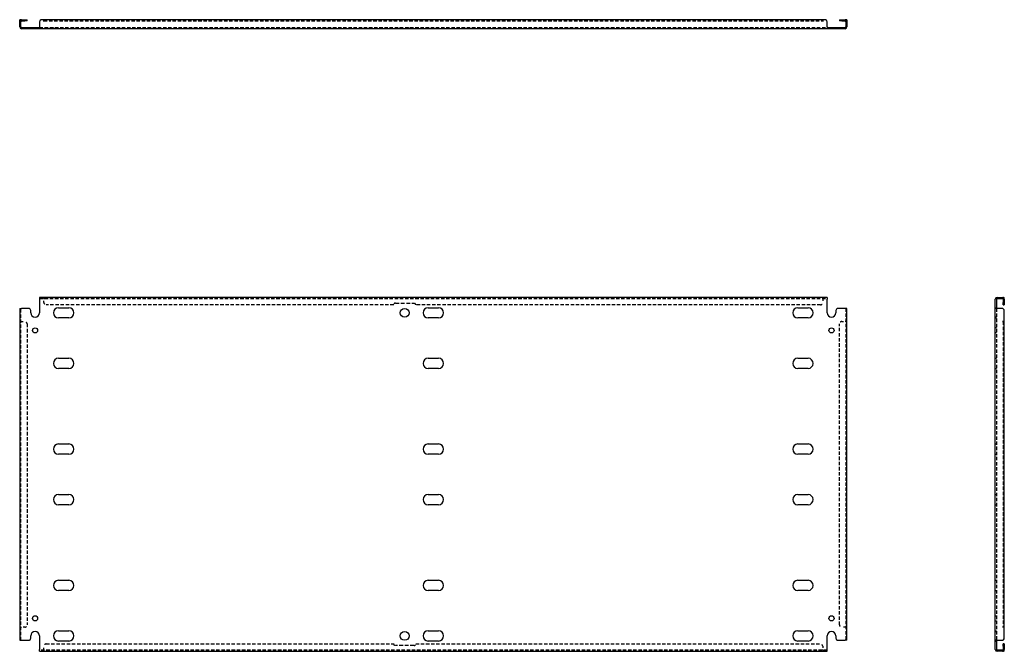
# Model space of a CAD drawing. Header units: inches. Extents: x 6 to 222, y 17 to 105.
# Tile 1 of 2: x 6 to 62, y 17 to 53. Entities that reach past the tile are written whole.
import ezdxf

# ---------------------------------------------------------------- set-up
doc = ezdxf.new("R2010")
doc.units = ezdxf.units.IN
doc.header["$MEASUREMENT"] = 0
doc.linetypes.add('DASHED_SPACE', pattern=[0.2067, 0.1654, -0.0413])
doc.layers.add('Hidden Edges(ANSI)', color=7, linetype='DASHED_SPACE', lineweight=25)
doc.layers.add('Visible Edges(ANSI)', color=7, linetype='Continuous', lineweight=25)

msp = doc.modelspace()

# ---------------------------------------------------------------- linework, layer by layer
at = {"layer": 'Hidden Edges(ANSI)', "ltscale": 0.129419}
for p, q in [((6.498, 52.814), (6.43, 52.814)), ((27.68, 52.913), (27.68, 52.845)), ((28.93, 52.845), (28.93, 52.913)), ((53.362, 52.814), (53.43, 52.814)), ((7.16, 52.401), (7.16, 52.469)), ((7.45, 52.401), (7.45, 52.469)), ((8.349, 52.401), (8.349, 52.469)), ((9.511, 52.401), (9.511, 52.469)), ((28.055, 52.401), (28.055, 52.469)), ((28.555, 52.401), (28.555, 52.469)), ((29.349, 52.401), (29.349, 52.469)), ((30.511, 52.401), (30.511, 52.469)), ((50.349, 52.401), (50.349, 52.469)), ((51.511, 52.401), (51.511, 52.469)), ((52.41, 52.469), (52.41, 52.401)), ((52.7, 52.469), (52.7, 52.401)), ((7.804, 37.051), (7.804, 37.119)), ((7.805, 37.051), (7.805, 37.119)), ((52.055, 37.051), (52.055, 37.119)), ((52.055, 37.051), (52.055, 37.119)), ((62.274, 37.051), (62.274, 37.119)), ((61.861, 36.534), (61.929, 36.534)), ((62.373, 36.794), (62.305, 36.794)), ((61.929, 35.994), (61.861, 35.994)), ((61.861, 35.954), (61.929, 35.954)), ((6.498, 35.744), (6.43, 35.744)), ((6.498, 35.744), (6.43, 35.744)), ((53.362, 35.744), (53.43, 35.744)), ((53.362, 35.744), (53.43, 35.744)), ((61.929, 35.389), (61.861, 35.389)), ((61.929, 35.099), (61.861, 35.099)), ((61.861, 33.659), (61.929, 33.659)), ((61.861, 33.079), (61.929, 33.079)), ((61.861, 28.784), (61.929, 28.784)), ((61.861, 28.204), (61.929, 28.204)), ((61.861, 25.909), (61.929, 25.909)), ((61.861, 25.329), (61.929, 25.329)), ((61.861, 21.034), (61.929, 21.034)), ((61.861, 20.454), (61.929, 20.454)), ((61.861, 19.014), (61.929, 19.014)), ((61.861, 18.724), (61.929, 18.724)), ((6.498, 18.369), (6.43, 18.369)), ((6.498, 18.369), (6.43, 18.369)), ((53.362, 18.369), (53.43, 18.369)), ((53.362, 18.369), (53.43, 18.369)), ((61.861, 18.159), (61.929, 18.159)), ((61.861, 18.119), (61.929, 18.119)), ((61.861, 17.579), (61.929, 17.579)), ((7.804, 17.062), (7.804, 16.994)), ((7.805, 17.062), (7.805, 16.994)), ((52.055, 17.062), (52.055, 16.994)), ((52.055, 17.062), (52.055, 16.994)), ((62.274, 17.062), (62.274, 16.994)), ((62.373, 17.318), (62.305, 17.318))]:
    msp.add_line(p, q, dxfattribs=at)
at = {"layer": 'Hidden Edges(ANSI)', "ltscale": 1.163469}
msp.add_line((7.805, 52.845), (52.055, 52.845), dxfattribs=at)
at = {"layer": 'Hidden Edges(ANSI)', "ltscale": 1.163964}
for p, q in [((7.555, 52.469), (52.305, 52.469)), ((7.555, 37.051), (52.305, 37.051)), ((52.305, 17.062), (7.555, 17.062))]:
    msp.add_line(p, q, dxfattribs=at)
at = {"layer": 'Hidden Edges(ANSI)', "ltscale": 0.092649}
for p, q in [((7.805, 37.051), (7.805, 37.02)), ((52.055, 37.051), (52.055, 37.02)), ((6.498, 35.744), (6.529, 35.744)), ((53.362, 35.744), (53.331, 35.744)), ((6.498, 18.369), (6.529, 18.369)), ((53.362, 18.369), (53.331, 18.369)), ((7.805, 17.062), (7.805, 17.093)), ((52.055, 17.062), (52.055, 17.093))]:
    msp.add_line(p, q, dxfattribs=at)
at = {"layer": 'Hidden Edges(ANSI)', "ltscale": 0.369411}
for p, q in [((7.805, 36.826), (7.805, 37.02)), ((52.055, 37.02), (52.055, 36.826)), ((6.529, 35.744), (6.723, 35.744)), ((53.137, 35.744), (53.331, 35.744)), ((6.723, 18.369), (6.529, 18.369)), ((53.331, 18.369), (53.137, 18.369)), ((7.805, 17.093), (7.805, 17.287)), ((52.055, 17.287), (52.055, 17.093))]:
    msp.add_line(p, q, dxfattribs=at)
at = {"layer": 'Hidden Edges(ANSI)', "ltscale": 1.155898}
for p, q in [((6.498, 17.619), (6.498, 36.494)), ((53.362, 36.494), (53.362, 17.619)), ((61.929, 36.494), (61.929, 17.619))]:
    msp.add_line(p, q, dxfattribs=at)
at = {"layer": 'Hidden Edges(ANSI)', "ltscale": 1.165233}
for p, q in [((27.68, 36.701), (7.93, 36.701)), ((7.93, 17.412), (27.68, 17.412))]:
    msp.add_line(p, q, dxfattribs=at)
at = {"layer": 'Hidden Edges(ANSI)', "ltscale": 1.28568}
for p, q in [((27.773, 36.794), (28.836, 36.794)), ((28.836, 17.318), (27.773, 17.318))]:
    msp.add_line(p, q, dxfattribs=at)
at = {"layer": 'Hidden Edges(ANSI)', "ltscale": 1.159087}
for p, q in [((51.93, 36.701), (28.93, 36.701)), ((28.93, 17.412), (51.93, 17.412))]:
    msp.add_line(p, q, dxfattribs=at)
at = {"layer": 'Hidden Edges(ANSI)', "ltscale": 1.166895}
for p, q in [((6.848, 35.619), (6.848, 18.494)), ((53.012, 18.494), (53.012, 35.619))]:
    msp.add_line(p, q, dxfattribs=at)
at = {"layer": 'Hidden Edges(ANSI)', "ltscale": 1.167486}
msp.add_line((62.305, 35.744), (62.305, 18.369), dxfattribs=at)
at = {"layer": 'Hidden Edges(ANSI)', "ltscale": 0.236041}
for centre, start, end in [((6.529, 52.814), 108.248, 180), ((53.331, 52.814), 0, 71.752), ((62.274, 37.02), 18.248, 90), ((62.274, 17.093), 270, 341.752)]:
    msp.add_arc(centre, 0.099, start, end, dxfattribs=at)
at = {"layer": 'Hidden Edges(ANSI)', "ltscale": 0.373886}
for centre, start, end in [((7.93, 36.826), 180, 270), ((51.93, 36.826), 270, 0), ((6.723, 35.619), 0, 90), ((53.137, 35.619), 90, 180), ((6.723, 18.494), 270, 0), ((53.137, 18.494), 180, 270), ((7.93, 17.287), 90, 180), ((51.93, 17.287), 0, 90)]:
    msp.add_arc(centre, 0.125, start, end, dxfattribs=at)
at = {"layer": 'Hidden Edges(ANSI)', "ltscale": 0.279642}
for centre, start, end in [((27.773, 36.701), 90, 180), ((28.836, 36.701), 0, 90), ((27.773, 17.412), 180, 270), ((28.836, 17.412), 270, 0)]:
    msp.add_arc(centre, 0.0935, start, end, dxfattribs=at)
at = {"layer": 'Visible Edges(ANSI)'}
for p, q in [((6.43, 52.788), (6.43, 52.913)), ((6.498, 52.913), (6.43, 52.913)), ((6.43, 52.5), (6.43, 52.788)), ((6.498, 52.913), (6.498, 52.788)), ((6.498, 52.5), (6.498, 52.788)), ((6.529, 52.913), (6.723, 52.913)), ((6.529, 52.845), (6.723, 52.845)), ((6.723, 52.913), (6.848, 52.913)), ((6.848, 52.845), (6.723, 52.845)), ((6.848, 52.845), (6.848, 52.913)), ((7.555, 52.788), (7.555, 52.5)), ((7.804, 52.913), (7.68, 52.913)), ((7.804, 52.814), (7.804, 52.913)), ((7.805, 52.814), (7.804, 52.814)), ((52.055, 52.913), (7.805, 52.913)), ((7.805, 52.913), (7.805, 52.814)), ((7.805, 52.814), (7.805, 52.814)), ((52.055, 52.913), (52.055, 52.814)), ((52.055, 52.913), (52.055, 52.814)), ((52.18, 52.913), (52.055, 52.913)), ((52.055, 52.814), (52.055, 52.814)), ((52.055, 52.814), (52.055, 52.814)), ((52.305, 52.5), (52.305, 52.788)), ((53.012, 52.913), (53.137, 52.913)), ((53.012, 52.913), (53.012, 52.845)), ((53.137, 52.845), (53.012, 52.845)), ((53.137, 52.913), (53.331, 52.913)), ((53.137, 52.845), (53.331, 52.845)), ((53.362, 52.788), (53.362, 52.913)), ((53.43, 52.913), (53.362, 52.913)), ((53.362, 52.788), (53.362, 52.5)), ((53.43, 52.913), (53.43, 52.788)), ((53.43, 52.788), (53.43, 52.5)), ((6.529, 52.469), (6.93, 52.469)), ((6.93, 52.401), (6.529, 52.401)), ((6.93, 52.469), (7.055, 52.469)), ((7.055, 52.401), (6.93, 52.401)), ((7.055, 52.401), (7.055, 52.469)), ((7.055, 52.469), (7.555, 52.469)), ((7.555, 52.401), (7.055, 52.401)), ((7.555, 52.5), (7.555, 52.401)), ((52.305, 52.401), (7.555, 52.401)), ((52.305, 52.5), (52.305, 52.401)), ((52.305, 52.469), (52.805, 52.469)), ((52.805, 52.401), (52.305, 52.401)), ((52.805, 52.469), (52.93, 52.469)), ((52.805, 52.469), (52.805, 52.401)), ((52.93, 52.401), (52.805, 52.401)), ((52.93, 52.469), (53.331, 52.469)), ((53.331, 52.401), (52.93, 52.401)), ((52.305, 37.119), (7.555, 37.119)), ((7.555, 37.119), (7.555, 37.02)), ((7.555, 37.02), (7.555, 36.244)), ((52.305, 37.119), (52.305, 37.02)), ((52.305, 36.244), (52.305, 37.02)), ((61.861, 36.494), (61.861, 37.02)), ((61.929, 37.02), (61.929, 36.494)), ((61.96, 37.119), (62.248, 37.119)), ((61.96, 37.051), (62.248, 37.051)), ((62.248, 37.119), (62.373, 37.119)), ((62.373, 37.051), (62.248, 37.051)), ((62.305, 37.02), (62.305, 36.826)), ((62.373, 37.051), (62.373, 37.119)), ((62.373, 37.02), (62.373, 36.826)), ((6.43, 36.494), (6.529, 36.494)), ((6.43, 36.494), (6.43, 17.619)), ((6.93, 36.494), (6.529, 36.494)), ((7.055, 36.244), (7.055, 36.369)), ((8.639, 36.534), (9.221, 36.534)), ((29.639, 36.534), (30.221, 36.534)), ((50.639, 36.534), (51.221, 36.534)), ((52.805, 36.369), (52.805, 36.244)), ((53.331, 36.494), (52.93, 36.494)), ((53.43, 36.494), (53.331, 36.494)), ((53.43, 17.619), (53.43, 36.494)), ((61.861, 17.619), (61.861, 36.494)), ((61.96, 36.494), (61.861, 36.494)), ((62.248, 36.494), (61.96, 36.494)), ((62.305, 36.701), (62.305, 36.826)), ((62.305, 36.701), (62.373, 36.701)), ((62.373, 36.826), (62.373, 36.701)), ((62.373, 35.744), (62.373, 36.369)), ((9.221, 35.954), (8.639, 35.954)), ((30.221, 35.954), (29.639, 35.954)), ((51.221, 35.954), (50.639, 35.954)), ((62.274, 35.744), (62.274, 35.744)), ((62.274, 35.744), (62.373, 35.744)), ((62.373, 35.744), (62.274, 35.744)), ((62.274, 35.744), (62.274, 35.744)), ((62.373, 18.369), (62.373, 35.744)), ((8.639, 33.659), (9.221, 33.659)), ((29.639, 33.659), (30.221, 33.659)), ((50.639, 33.659), (51.221, 33.659)), ((9.221, 33.079), (8.639, 33.079)), ((30.221, 33.079), (29.639, 33.079)), ((51.221, 33.079), (50.639, 33.079)), ((8.639, 28.784), (9.221, 28.784)), ((29.639, 28.784), (30.221, 28.784)), ((50.639, 28.784), (51.221, 28.784)), ((9.221, 28.204), (8.639, 28.204)), ((30.221, 28.204), (29.639, 28.204)), ((51.221, 28.204), (50.639, 28.204)), ((8.639, 25.909), (9.221, 25.909)), ((29.639, 25.909), (30.221, 25.909)), ((50.639, 25.909), (51.221, 25.909)), ((9.221, 25.329), (8.639, 25.329)), ((30.221, 25.329), (29.639, 25.329)), ((51.221, 25.329), (50.639, 25.329)), ((8.639, 21.034), (9.221, 21.034)), ((29.639, 21.034), (30.221, 21.034)), ((50.639, 21.034), (51.221, 21.034)), ((9.221, 20.454), (8.639, 20.454)), ((30.221, 20.454), (29.639, 20.454)), ((51.221, 20.454), (50.639, 20.454)), ((8.639, 18.159), (9.221, 18.159)), ((29.639, 18.159), (30.221, 18.159)), ((50.639, 18.159), (51.221, 18.159)), ((62.373, 18.369), (62.274, 18.369)), ((62.274, 18.369), (62.274, 18.369)), ((62.373, 18.369), (62.274, 18.369)), ((62.274, 18.369), (62.274, 18.369)), ((62.373, 17.744), (62.373, 18.369)), ((6.43, 17.619), (6.529, 17.619)), ((6.529, 17.619), (6.93, 17.619)), ((7.055, 17.744), (7.055, 17.869)), ((7.555, 17.869), (7.555, 17.093)), ((9.221, 17.579), (8.639, 17.579)), ((30.221, 17.579), (29.639, 17.579)), ((51.221, 17.579), (50.639, 17.579)), ((52.305, 17.093), (52.305, 17.869)), ((52.805, 17.869), (52.805, 17.744)), ((52.93, 17.619), (53.331, 17.619)), ((53.43, 17.619), (53.331, 17.619)), ((61.96, 17.619), (61.861, 17.619)), ((61.861, 17.093), (61.861, 17.619)), ((61.929, 17.619), (61.929, 17.093)), ((61.96, 17.619), (62.248, 17.619)), ((62.305, 17.287), (62.305, 17.412)), ((62.373, 17.412), (62.305, 17.412)), ((62.373, 17.412), (62.373, 17.287)), ((7.555, 16.994), (7.555, 17.093)), ((7.555, 16.994), (52.305, 16.994)), ((52.305, 16.994), (52.305, 17.093)), ((62.248, 17.062), (61.96, 17.062)), ((62.248, 16.994), (61.96, 16.994)), ((62.248, 17.062), (62.373, 17.062)), ((62.373, 16.994), (62.248, 16.994)), ((62.305, 17.287), (62.305, 17.093)), ((62.373, 17.287), (62.373, 17.093)), ((62.373, 16.994), (62.373, 17.062))]:
    msp.add_line(p, q, dxfattribs=at)
for centre, radius in [((28.305, 36.244), 0.25), ((7.305, 35.244), 0.145), ((52.555, 35.244), 0.145), ((7.305, 18.869), 0.145), ((52.555, 18.869), 0.145), ((28.305, 17.869), 0.25)]:
    msp.add_circle(centre, radius, dxfattribs=at)
for centre, radius, start, end in [((6.529, 52.814), 0.099, 90, 108.248), ((6.529, 52.814), 0.031, 90, 180), ((7.68, 52.788), 0.125, 90, 180), ((52.18, 52.788), 0.125, 0, 90), ((53.331, 52.814), 0.099, 71.752, 90), ((53.331, 52.814), 0.031, 0, 90), ((6.529, 52.5), 0.099, 180, 270), ((6.529, 52.5), 0.031, 180, 270), ((53.331, 52.5), 0.099, 270, 0), ((53.331, 52.5), 0.031, 270, 0), ((61.96, 37.02), 0.099, 90, 180), ((61.96, 37.02), 0.031, 90, 180), ((62.274, 37.02), 0.031, 0, 90), ((62.274, 37.02), 0.099, 0, 18.248), ((6.93, 36.369), 0.125, 0, 90), ((8.639, 36.244), 0.29, 90, 270), ((9.221, 36.244), 0.29, 270, 90), ((29.639, 36.244), 0.29, 90, 270), ((30.221, 36.244), 0.29, 270, 90), ((50.639, 36.244), 0.29, 90, 270), ((51.221, 36.244), 0.29, 270, 90), ((52.93, 36.369), 0.125, 90, 180), ((62.248, 36.369), 0.125, 0, 90), ((7.305, 36.244), 0.25, 180, 0), ((52.555, 36.244), 0.25, 180, 0), ((8.639, 33.369), 0.29, 90, 270), ((9.221, 33.369), 0.29, 270, 90), ((29.639, 33.369), 0.29, 90, 270), ((30.221, 33.369), 0.29, 270, 90), ((50.639, 33.369), 0.29, 90, 270), ((51.221, 33.369), 0.29, 270, 90), ((8.639, 28.494), 0.29, 90, 270), ((9.221, 28.494), 0.29, 270, 90), ((29.639, 28.494), 0.29, 90, 270), ((30.221, 28.494), 0.29, 270, 90), ((50.639, 28.494), 0.29, 90, 270), ((51.221, 28.494), 0.29, 270, 90), ((8.639, 25.619), 0.29, 90, 270), ((9.221, 25.619), 0.29, 270, 90), ((29.639, 25.619), 0.29, 90, 270), ((30.221, 25.619), 0.29, 270, 90), ((50.639, 25.619), 0.29, 90, 270), ((51.221, 25.619), 0.29, 270, 90), ((8.639, 20.744), 0.29, 90, 270), ((9.221, 20.744), 0.29, 270, 90), ((29.639, 20.744), 0.29, 90, 270), ((30.221, 20.744), 0.29, 270, 90), ((50.639, 20.744), 0.29, 90, 270), ((51.221, 20.744), 0.29, 270, 90), ((7.305, 17.869), 0.25, 0, 180), ((8.639, 17.869), 0.29, 90, 270), ((9.221, 17.869), 0.29, 270, 90), ((29.639, 17.869), 0.29, 90, 270), ((30.221, 17.869), 0.29, 270, 90), ((50.639, 17.869), 0.29, 90, 270), ((51.221, 17.869), 0.29, 270, 90), ((52.555, 17.869), 0.25, 0, 180), ((6.93, 17.744), 0.125, 270, 0), ((52.93, 17.744), 0.125, 180, 270), ((62.248, 17.744), 0.125, 270, 0), ((61.96, 17.093), 0.099, 180, 270), ((61.96, 17.093), 0.031, 180, 270), ((62.274, 17.093), 0.031, 270, 0), ((62.274, 17.093), 0.099, 341.752, 0)]:
    msp.add_arc(centre, radius, start, end, dxfattribs=at)

doc.saveas('drawing.dxf')
